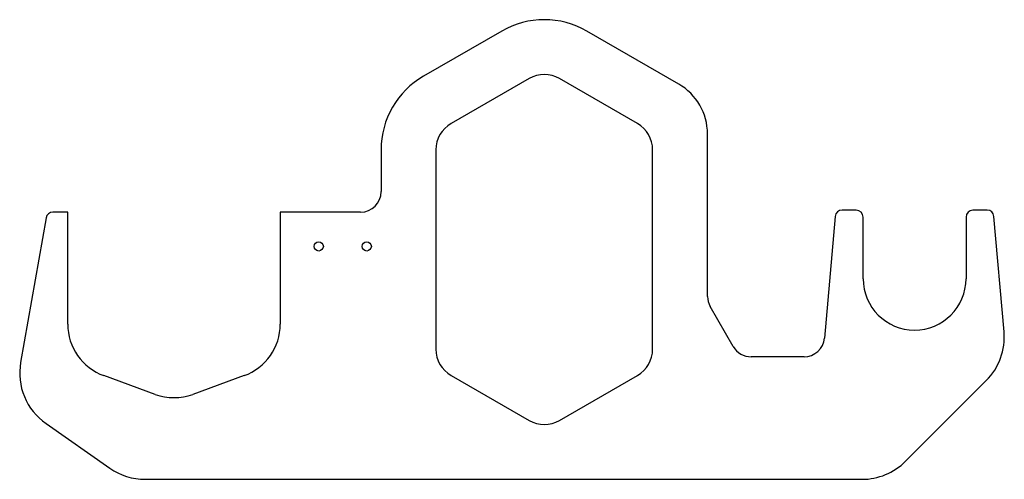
# Model space of a CAD drawing. Header units: millimetres. Extents: x 0 to 718, y 0 to 336.
import ezdxf

# ---------------------------------------------------------------- set-up
doc = ezdxf.new("R2010")
doc.units = ezdxf.units.MM
doc.linetypes.add('SLD-Sürekli', pattern=[0])

msp = doc.modelspace()

# ---------------------------------------------------------------- linework, layer by layer
at = {"color": 7, "linetype": 'SLD-Sürekli', "lineweight": 25}
for p, q in [((351.92, 327.52), (294.92, 294.62)), ((480.92, 288.84), (413.92, 327.52)), ((371.92, 292.88), (314.92, 259.97)), ((450.92, 259.97), (393.92, 292.88)), ((501.92, 133.93), (501.92, 252.47)), ((263.92, 240.92), (263.92, 210.4)), ((303.92, 240.92), (303.92, 95.31)), ((461.92, 95.31), (461.92, 240.92)), ((35.42, 195.4), (24.61, 195.4)), ((35.42, 113.65), (35.42, 195.4)), ((190.42, 195.4), (190.42, 113.65)), ((248.92, 195.4), (190.42, 195.4)), ((610.42, 196.83), (600, 196.83)), ((705.83, 196.83), (695.42, 196.83)), ((19.69, 191.27), (1.08, 85.76)), ((595.02, 192.27), (587.25, 103.52)), ((615.42, 146.83), (615.42, 191.83)), ((690.42, 191.83), (690.42, 146.83)), ((718.17, 108.15), (710.82, 192.27)), ((520.72, 97.33), (503.93, 126.43)), ((572.31, 89.83), (533.72, 89.83)), ((99.24, 62.41), (61.74, 76.06)), ((164.1, 76.06), (126.6, 62.41)), ((314.92, 76.26), (371.92, 43.35)), ((393.92, 43.35), (450.92, 76.26)), ((646.33, 13.58), (705.17, 72.41)), ((19.59, 41.08), (66.07, 8.54)), ((91.88, 0.4), (614.51, 0.4))]:
    msp.add_line(p, q, dxfattribs=at)
for centre in [(218.42, 170.4), (253.42, 170.4)]:
    msp.add_circle(centre, 3.4, dxfattribs=at)
for centre, radius, start, end in [((382.92, 273.83), 62, 60, 120), ((325.92, 240.92), 62, 120, 180), ((382.92, 273.83), 22, 60, 120), ((459.92, 252.47), 42, 0, 60), ((325.92, 240.92), 22, 120, 180), ((439.92, 240.92), 22, 0, 60), ((248.92, 210.4), 15, 270, 0), ((24.61, 190.4), 5, 90, 170), ((600, 191.83), 5, 90, 175), ((610.42, 191.83), 5, 0, 90), ((695.42, 191.83), 5, 90, 180), ((705.83, 191.83), 5, 5, 90), ((652.92, 146.83), 37.5, 180, 0), ((516.92, 133.93), 15, 180, 210), ((75.42, 113.65), 40, 180, 250), ((150.42, 113.65), 40, 290, 0), ((673.35, 104.23), 45, 315, 5), ((572.31, 104.83), 15, 270, 355), ((325.92, 95.31), 22, 180, 240), ((439.92, 95.31), 22, 300, 0), ((533.72, 104.83), 15, 210, 270), ((45.4, 77.95), 45, 170, 235), ((112.92, 100), 40, 250, 290), ((382.92, 62.4), 22, 240, 300), ((91.88, 45.4), 45, 235, 270), ((614.51, 45.4), 45, 270, 315)]:
    msp.add_arc(centre, radius, start, end, dxfattribs=at)

doc.saveas('drawing.dxf')
